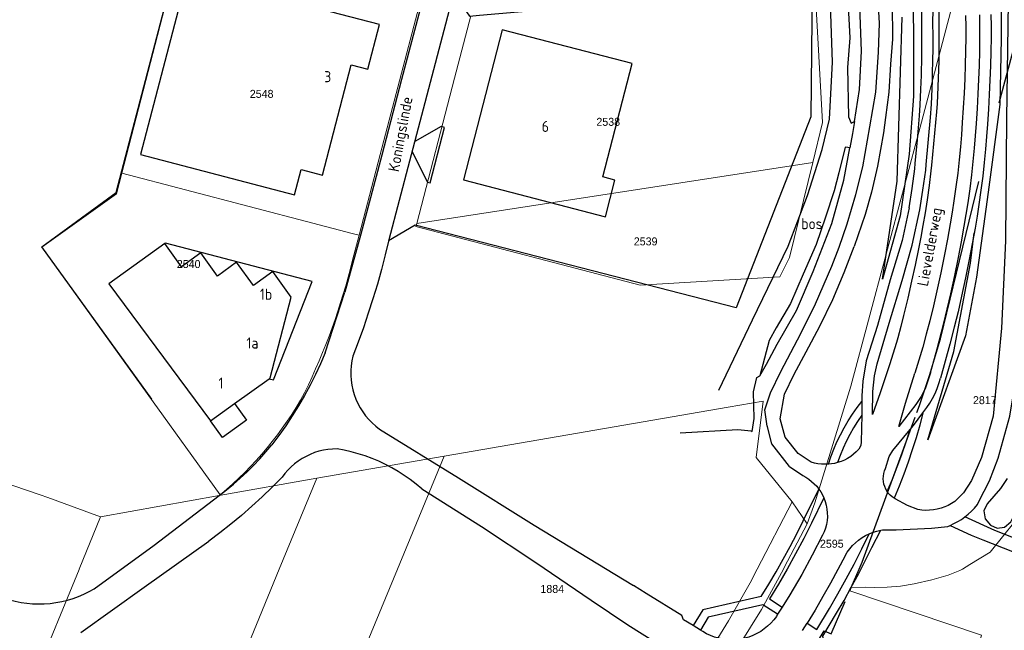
# Model space of a CAD drawing. Header units: metres. Extents: x 233829 to 239427, y 444283 to 448222.
# Tile 116 of 171: x 236981 to 237204, y 445986 to 446124. Entities that reach past the tile are written whole.
import ezdxf
from ezdxf.enums import TextEntityAlignment as Align

# ---------------------------------------------------------------- set-up
doc = ezdxf.new("R2010")
doc.units = ezdxf.units.M
doc.header["$MEASUREMENT"] = 0
doc.linetypes.add('DGN3', pattern=[54.868356, 36.578904, -18.289452])
for name, color, linetype in [('CULTUURAANDUIDING', 253, 'Continuous'), ('Goud-kadastrale grenzen', 13, 'Continuous'), ('HEK', 253, 'Continuous'), ('HOOFDGEBOUW', 4, 'Continuous'), ('HOUTWAL', 253, 'Continuous'), ('HUISNUMMER', 253, 'Continuous'), ('INSTEEKSLOOT', 153, 'Continuous'), ('KANTVERH', 253, 'Continuous'), ('KNTGESLVERH', 253, 'Continuous'), ('KNTOPENVERH', 253, 'Continuous'), ('OVERVBOUW', 253, 'Continuous'), ('OVLIJNOBJ', 253, 'Continuous'), ('STRAATNAAM', 253, 'Continuous')]:
    doc.layers.add(name, color=color, linetype=linetype)
for name, color, linetype, lineweight in [('G01 kadestrale perceelsgrens', 73, 'Continuous', 0), ('G02 kadestrale sectiegrens', 73, 'DGN3', 30), ('Z01 perceelnummer', 73, 'Continuous', 13)]:
    doc.layers.add(name, color=color, linetype=linetype, lineweight=lineweight)
doc.styles.get("Standard").update_dxf_attribs({"font": 'iso.shx'})
doc.styles.add('Styledgn001', font='dgn001.shx')

# ---------------------------------------------------------------- blocks, each defined once
blk = doc.blocks.new('A$C1532452F')
at = {"layer": 'G01 kadestrale perceelsgrens'}
for p, q in [((237004.553, 446089.311), (237018.324, 446142.584)), ((237072.072, 446128.587), (237062.913, 446093.532)), ((237079.726, 446110.821), (237083.378, 446124.824)), ((237071.165, 446077.995), (237079.726, 446110.821)), ((237062.913, 446093.532), (237058.157, 446075.331)), ((237071.165, 446077.995), (237160.632, 446091.776)), ((237047.694, 446078.06), (237004.553, 446089.311)), ((237056.564, 446075.746), (237047.694, 446078.06)), ((237058.157, 446075.331), (237056.564, 446075.746)), ((237058.157, 446075.331), (237056.665, 446069.74)), ((237026.755, 446016.767), (237010.293, 446039.614)), ((237077.364, 446025.457), (237141.495, 446036.543)), ((237048.57, 446020.48), (237077.364, 446025.457)), ((237066.825, 446000), (237077.364, 446025.457)), ((237026.553, 446016.566), (237048.57, 446020.48)), ((237040.109, 446000), (237048.57, 446020.48)), ((236987.811, 446016.161), (236999.72, 446011.796)), ((236999.72, 446011.796), (237026.553, 446016.566)), ((237148.074, 446000), (237155.978, 446015.158)), ((237155.978, 446015.158), (237159.351, 446010.214)), ((236994.91, 446000), (236999.72, 446011.796)), ((237020.818, 445953.307), (237040.109, 446000)), ((237056.616, 445975.341), (237066.825, 446000)), ((237194.416, 446000), (237196.108, 446001.01)), ((237169.286, 445995.833), (237172.495, 445995.888))]:
    blk.add_line(p, q, dxfattribs=at)
at = {"layer": 'G01 kadestrale perceelsgrens', "flags": 128}
for points in [[(237196.108, 446001.01), (237200.661, 446003.831), (237209.053, 446014.203), (237217.198, 446051.106), (237219.15, 446149.6)], [(237159.351, 446010.214), (237161.114, 446014.919), (237169.177, 446041.264), (237185.192, 446100.828), (237197.24, 446146.559)], [(237161.135, 446130.779), (237162.845, 446100.818), (237160.632, 446091.776)], [(237160.632, 446091.776), (237155.379, 446070.306), (237153.195, 446065.946), (237121.632, 446064.069), (237070.99, 446077.323), (237071.165, 446077.995)], [(237010.293, 446039.614), (236986.471, 446072.679), (237003.357, 446084.662), (237004.553, 446089.311)], [(236911.528, 446041.916), (236914.361, 446040.948), (236921.508, 446038.428), (236938.766, 446032.842), (236962.47, 446024.817), (236986.089, 446016.731), (236987.811, 446016.161)], [(237141.495, 446036.543), (237149.426, 446037.914), (237147.839, 446025.158), (237155.978, 446015.158)], [(237153.981, 446000), (237154.189, 446000.382), (237159.351, 446010.214)], [(236984.72, 445975.21), (236994.883, 445999.935), (236994.91, 446000)], [(237113.609, 445945.485), (237118.981, 445942.69), (237124.173, 445951.023), (237149.02, 445990.901), (237153.981, 446000)], [(237119.048, 445952.3), (237122.236, 445957.495), (237133.025, 445974.468), (237137.376, 445981.449), (237141.579, 445988.325), (237146.445, 445996.875), (237148.074, 446000)], [(237172.495, 445995.888), (237174.6, 445995.839), (237177.452, 445995.907), (237180.401, 445996.128), (237183.543, 445996.653), (237187.528, 445997.55), (237191.208, 445998.589), (237193.837, 445999.654), (237194.416, 446000)], [(237168.969, 445995.108), (237198.748, 445985.116), (237188.595, 445948.354)]]:
    blk.add_lwpolyline(points, dxfattribs=at)
for points in [[(237056.665, 446069.74, -0.0533005), (237045.816, 446039.742)], [(237045.816, 446039.742, -0.0940619), (237026.755, 446016.767)]]:
    blk.add_lwpolyline(points, format="xyb", dxfattribs=at)
at = {"layer": 'G02 kadestrale sectiegrens'}
for p, q in [((237169.286, 445995.833), (237171.106, 446000)), ((237168.969, 445995.108), (237169.286, 445995.833))]:
    blk.add_line(p, q, dxfattribs=at)
at = {"layer": 'G02 kadestrale sectiegrens', "flags": 128}
for points in [[(237189.457, 446051.971), (237199.579, 446093.33), (237212.321, 446141.105), (237214.468, 446149.2)], [(237184.145, 446035.316), (237184.725, 446036.908), (237187.006, 446043.651), (237189.457, 446051.971)], [(237171.106, 446000), (237171.799, 446001.587), (237184.145, 446035.316)], [(237149.21, 445962.971), (237154.1, 445971.208), (237158.829, 445978.996), (237163.217, 445986.041), (237164.732, 445985.407), (237168.969, 445995.108)]]:
    blk.add_lwpolyline(points, dxfattribs=at)
at = {"layer": 'Z01 perceelnummer', "linetype": 'Continuous', "lineweight": 13, "style": 'Styledgn001'}
for s, p in [('2548', (237036.137, 446107.246)), ('2538', (237114.415, 446100.933)), ('2539', (237122.864, 446073.951)), ('2540', (237019.655, 446068.839)), ('2817', (237199.473, 446038.119)), ('2595', (237164.913, 446005.714)), ('1884', (237101.774, 445995.518))]:
    blk.add_text(s, height=1.8, dxfattribs=at).set_placement(p, align=Align.MIDDLE_CENTER)

msp = doc.modelspace()

# ---------------------------------------------------------------- linework, layer by layer
at = {"layer": 'HEK'}
msp.add_lwpolyline([(237011.34, 446038.36), (236986.52, 446072.75), (237003.31, 446084.96), (237030.73, 446189.89), (237075.03, 446178.45)], dxfattribs=at)
at = {"layer": 'HOOFDGEBOUW'}
for p, q in [((237029.99, 446037.34), (237037.81, 446042.97)), ((237024.55, 446033.44), (237029.99, 446037.34))]:
    msp.add_line(p, q, dxfattribs=at)
for points in [[(237008.74, 446093.58), (237043.55, 446084.45), (237045.04, 446090.17), (237049.89, 446088.92), (237056.32, 446113.77), (237060.11, 446112.79), (237062.76, 446122.92), (237019.38, 446134.15), (237008.74, 446093.58)], [(237081.69, 446087.86), (237113.77, 446079.5), (237115.93, 446087.79), (237113.17, 446088.51), (237119.82, 446114.09), (237090.43, 446121.73), (237081.69, 446087.86)], [(237014.26, 446073.44), (237001.62, 446064.35), (237024.55, 446033.44)], [(237037.81, 446042.97), (237038.04, 446043.13), (237042.8, 446061.36), (237038.65, 446067.12), (237034.27, 446063.97), (237030.49, 446069.23), (237026.16, 446066.12), (237022.39, 446071.36), (237018.01, 446068.22), (237014.26, 446073.44)]]:
    msp.add_lwpolyline(points, dxfattribs=at)
at = {"layer": 'HOUTWAL'}
msp.add_lwpolyline([(237146.92, 446031.03), (237147.4, 446033.98), (237147.25, 446040), (237148, 446043.2), (237148.62, 446043.64)], dxfattribs=at)
at = {"layer": 'INSTEEKSLOOT'}
for points in [[(237170.04, 446101.04), (237171.15, 446108.23), (237171.65, 446116.89), (237171.22, 446127.06), (237170.53, 446137.34), (237170.46, 446138.57), (237170.45, 446139.45), (237169.67, 446139.68), (237167.75, 446139.34), (237168.7, 446135.22), (237168.54, 446128.45), (237168.96, 446119.88), (237168.44, 446113.22), (237168.69, 446102.05), (237169.3, 446100.64), (237170.04, 446101.04)], [(237170.04, 446101.04), (237169.61, 446098.27), (237168.99, 446095.03)], [(237168.99, 446095.03), (237168.56, 446095.17), (237167.94, 446095.25), (237166.49, 446089.43), (237165.43, 446085.37), (237163.51, 446079.43), (237161.38, 446073.25), (237158.48, 446066.57), (237155.6, 446059.95), (237152.33, 446054.46), (237150.74, 446051.6), (237148.62, 446043.64), (237150.19, 446046.25), (237152.58, 446050.79), (237156.96, 446058.38), (237160.68, 446067.17), (237164.92, 446078), (237167.6, 446087.75), (237168.99, 446095.03)], [(237204.53, 446020.42), (237203.02, 446018.22), (237200.01, 446014.76), (237199.28, 446013.11), (237199.52, 446011.35), (237200.75, 446009.91), (237202.25, 446009.24), (237203.95, 446009.45), (237205.33, 446010.69), (237206.43, 446012.8), (237207.26, 446015.67), (237209.65, 446020.73)]]:
    msp.add_lwpolyline(points, dxfattribs=at)
at = {"layer": 'KANTVERH'}
for p, q in [((237073.37, 446132), (237067.75, 446110.47)), ((237079.44, 446129.86), (237071.89, 446100.94)), ((237185.26, 446120.1), (237185.25, 446123.17)), ((237187.78, 446120.51), (237187.76, 446123.07)), ((237185.28, 446116.98), (237185.26, 446120.1)), ((237187.79, 446117), (237187.78, 446120.51)), ((237185.26, 446115.57), (237185.28, 446116.98)), ((237187.76, 446115.16), (237187.79, 446117)), ((237067.75, 446110.47), (237063.3, 446093.38)), ((237187.57, 446108.41), (237187.63, 446110.25)), ((237184.86, 446104.8), (237185.03, 446108.22)), ((237185.03, 446108.22), (237185.09, 446109.9)), ((237187.43, 446104.94), (237187.57, 446108.41)), ((237184.73, 446102.25), (237184.86, 446104.8)), ((237187.22, 446101.94), (237187.43, 446104.94)), ((237186.25, 446091.27), (237187.22, 446101.94)), ((237188.54, 446103.16), (237187.45, 446091.16)), ((237071.89, 446100.94), (237064.88, 446074.27)), ((237063.3, 446093.38), (237058.55, 446075.6)), ((237183.64, 446090.3), (237183.76, 446091.5)), ((237186.12, 446090.01), (237186.25, 446091.27)), ((237187.45, 446091.16), (237187.31, 446089.87)), ((237058.55, 446075.6), (237054.95, 446062.47)), ((237050.49, 446048.77), (237054.95, 446062.47)), ((237179.49, 446051.13), (237177.91, 446046.07)), ((237179.81, 446052.2), (237179.49, 446051.13)), ((237062.76, 446031.6), (237080.56, 446020.62)), ((237080.56, 446020.62), (237097.66, 446009.91)), ((237072.28, 446018.13), (237085.79, 446009.59)), ((237011.85, 446005.43), (237026.55, 446016.59)), ((237085.79, 446009.59), (237098.04, 446001.5)), ((237097.66, 446009.91), (237120.12, 445996.27)), ((237191.65, 446009.84), (237196.36, 446007.67)), ((237009.58, 445995.9), (237024.18, 446006.29)), ((236998.32, 445995.56), (237011.85, 446005.43)), ((237098.04, 446001.5), (237110.58, 445992.98)), ((236995.28, 445985.67), (237009.58, 445995.9)), ((237123.02, 445994.49), (237120.12, 445996.27)), ((237110.58, 445992.98), (237118.81, 445987.41))]:
    msp.add_line(p, q, dxfattribs=at)
for points in [[(237274.07, 446402.68), (237272.58, 446403.26), (237271.2, 446400.79), (237268.93, 446395.25), (237267.02, 446391.05), (237265.32, 446385.49), (237261.33, 446370.78), (237256.79, 446352.99), (237252.9, 446336.72), (237246.69, 446314.12), (237241.3, 446294.09), (237239.62, 446287.73), (237225.28, 446234.42), (237217.2, 446204.91), (237207.64, 446169.3), (237204.06, 446153.89), (237203.8, 446149.9), (237204.51, 446142.47), (237204.75, 446127.96), (237204.36, 446101.65), (237204.13, 446074.08), (237203.21, 446054.37), (237201.38, 446034.5), (237198.74, 446025.19)], [(237167.1, 446177.2), (237168.71, 446172.26), (237171.09, 446165.14), (237173.54, 446158.2), (237175.17, 446151.28), (237176.91, 446143.16), (237177.69, 446136.28), (237178.55, 446127.69), (237178.6, 446119.61), (237178.17, 446113.91), (237177.81, 446107.63), (237177.06, 446101.91), (237176.59, 446098.47), (237175.23, 446090.9), (237173.86, 446085.08), (237172.45, 446080.03), (237169.96, 446072.79)], [(237202.48, 446025.03), (237205.09, 446034.48), (237205.86, 446039.11), (237206.36, 446045.7), (237207.1, 446070.99), (237207.8, 446092.42), (237208.08, 446099.18), (237208.02, 446101.18), (237207.88, 446105.89), (237207.85, 446116.99), (237208.49, 446124.55), (237208.51, 446126.84), (237208.52, 446133.12), (237208.61, 446143.02)], [(237150.33, 446032.25), (237149.81, 446035.9), (237151.09, 446039.8), (237153.38, 446044.58), (237157.95, 446053.18), (237161.2, 446059.83), (237164.92, 446068.34), (237166.54, 446072.66), (237168.38, 446077.95), (237170.37, 446084.52), (237171.89, 446090.76), (237173.52, 446099.78), (237174.82, 446107.6), (237175.44, 446116.62), (237175.66, 446123.21), (237175.25, 446130.86), (237174.33, 446139.03)], [(237185.25, 446123.17), (237185.26, 446126.44), (237185.21, 446129.71), (237185.12, 446132.97), (237184.97, 446136.24)], [(237187.76, 446123.07), (237187.79, 446126.4), (237187.76, 446129.73), (237187.65, 446133.06), (237187.47, 446136.39)], [(237079.48, 446130.02), (237083.1, 446124.77), (237085.31, 446125.04), (237160.45, 446131.55), (237160.18, 446102.09), (237143.29, 446058.97), (237070.84, 446077.59), (237064.82, 446074.06)], [(237189.03, 446128.36), (237189.11, 446124.43), (237189.08, 446114.59)], [(237195.12, 446124.96), (237195.17, 446122.48), (237195.17, 446120)], [(237198.37, 446119.97), (237198.37, 446122.51), (237198.32, 446125.05)], [(237200.82, 446125.12), (237200.87, 446122.53), (237200.87, 446119.95)], [(237195.17, 446120), (237195.12, 446116.89), (237195.05, 446113.77)], [(237198.24, 446113.68), (237198.32, 446116.83), (237198.37, 446119.97)], [(237200.87, 446119.95), (237200.82, 446116.78), (237200.74, 446113.6)], [(237185.18, 446112.92), (237185.22, 446114.25), (237185.26, 446115.57)], [(237187.69, 446112.71), (237187.73, 446113.93), (237187.76, 446115.16)], [(237185.09, 446109.9), (237185.14, 446111.41), (237185.18, 446112.92)], [(237187.63, 446110.25), (237187.66, 446111.48), (237187.69, 446112.71)], [(237189.08, 446114.59), (237188.96, 446110.76), (237188.8, 446106.92)], [(237195.05, 446113.77), (237194.93, 446110.6), (237194.79, 446107.42)], [(237197.98, 446107.26), (237198.13, 446110.47), (237198.24, 446113.68)], [(237200.74, 446113.6), (237200.63, 446110.37), (237200.48, 446107.13)], [(237188.8, 446106.92), (237188.69, 446105.04), (237188.54, 446103.16)], [(237194.79, 446107.42), (237194.61, 446104.1), (237194.39, 446100.79)], [(237197.59, 446100.57), (237197.8, 446103.91), (237197.98, 446107.26)], [(237200.48, 446107.13), (237200.3, 446103.77), (237200.08, 446100.4)], [(237183.76, 446091.5), (237184.26, 446096.87), (237184.73, 446102.25)], [(237070.1, 446094.13), (237073.62, 446087.28), (237074.18, 446087.14), (237077.46, 446099.64), (237076.67, 446099.85), (237070.73, 446096.51)], [(237194.39, 446100.79), (237194.19, 446098.03), (237193.96, 446095.28)], [(237197.15, 446095), (237197.38, 446097.78), (237197.59, 446100.57)], [(237200.08, 446100.4), (237199.88, 446097.59), (237199.64, 446094.77)], [(237193.96, 446095.28), (237193.68, 446092.32), (237193.35, 446089.37)], [(237196.52, 446088.99), (237196.86, 446091.99), (237197.15, 446095)], [(237199.64, 446094.77), (237199.35, 446091.73), (237199.01, 446088.7)], [(237182.38, 446081.53), (237183.04, 446085.91), (237183.64, 446090.3)], [(237184.78, 446081.07), (237185.48, 446085.54), (237186.12, 446090.01)], [(237187.31, 446089.87), (237186.9, 446086.59), (237186.44, 446083.31)], [(237193.35, 446089.37), (237192.95, 446086.25), (237192.51, 446083.14)], [(237195.68, 446082.67), (237196.13, 446085.83), (237196.52, 446088.99)], [(237199.01, 446088.7), (237198.6, 446085.5), (237198.15, 446082.31)], [(237186.44, 446083.31), (237185.99, 446080.4), (237185.5, 446077.51)], [(237192.51, 446083.14), (237192.11, 446080.52), (237191.67, 446077.91)], [(237194.82, 446077.36), (237195.27, 446080.01), (237195.68, 446082.67)], [(237198.15, 446082.31), (237197.73, 446079.61), (237197.28, 446076.93)], [(237185.5, 446077.51), (237185.01, 446074.88), (237184.49, 446072.25)], [(237191.67, 446077.91), (237191.04, 446074.43), (237190.38, 446070.97)], [(237193.52, 446070.35), (237194.19, 446073.85), (237194.82, 446077.36)], [(237197.28, 446076.93), (237196.64, 446073.4), (237195.97, 446069.87)], [(237064.88, 446074.27), (237064.07, 446070.92), (237063.2, 446067.6), (237062.27, 446064.29), (237061.28, 446061), (237060.23, 446057.72), (237059.12, 446054.47), (237057.95, 446051.24), (237056.73, 446048.03)], [(237157.35, 446026.11), (237154.38, 446029.75), (237153.28, 446033.94), (237154.22, 446039.44), (237156.4, 446043.95), (237159.14, 446048.99), (237162.2, 446054.84), (237165.13, 446060.86), (237167.68, 446066.92), (237169.96, 446072.79)], [(237184.49, 446072.25), (237183.73, 446068.61), (237182.94, 446064.98)], [(237190.38, 446070.97), (237189.55, 446066.88), (237188.67, 446062.8)], [(237191.8, 446062.11), (237192.68, 446066.22), (237193.52, 446070.35)], [(237195.97, 446069.87), (237195.13, 446065.71), (237194.24, 446061.56)], [(237182.94, 446064.98), (237182.05, 446061.1), (237181.13, 446057.23)], [(237188.67, 446062.8), (237187.88, 446059.4), (237187.04, 446056)], [(237190.14, 446055.2), (237190.99, 446058.65), (237191.8, 446062.11)], [(237194.24, 446061.56), (237193.43, 446058.07), (237192.56, 446054.58)], [(237181.13, 446057.23), (237180.49, 446054.71), (237179.81, 446052.2)], [(237187.04, 446056), (237186.26, 446053.04), (237185.44, 446050.1)], [(237187.23, 446044.28), (237188.72, 446049.73), (237190.14, 446055.2)], [(237192.56, 446054.58), (237191.57, 446050.74), (237190.53, 446046.9), (237189.46, 446043.08)], [(237050.49, 446048.77), (237049.42, 446046.31), (237048.29, 446043.9), (237047.08, 446041.51), (237045.81, 446039.16), (237044.46, 446036.85), (237043.06, 446034.58), (237041.58, 446032.35), (237040.04, 446030.17), (237038.44, 446028.03)], [(237056.73, 446048.03), (237056.5, 446046.96), (237056.35, 446045.87), (237056.28, 446044.78), (237056.28, 446043.69), (237056.36, 446042.6), (237056.51, 446041.52), (237056.74, 446040.45), (237057.05, 446039.4), (237057.42, 446038.38), (237057.87, 446037.38), (237058.39, 446036.42), (237058.97, 446035.49), (237059.61, 446034.61), (237060.32, 446033.78), (237061.08, 446033), (237061.89, 446032.27), (237062.76, 446031.6)], [(237185.44, 446050.1), (237184.57, 446047.16), (237183.67, 446044.22)], [(237164.13, 446023.66), (237164.71, 446025.36), (237165.36, 446027.04), (237166.07, 446028.69), (237166.85, 446030.31), (237167.7, 446031.9), (237168.61, 446033.45), (237169.58, 446034.96), (237170.61, 446036.43), (237171.7, 446037.85)], [(237171.66, 446034.75), (237170.7, 446033.32), (237169.79, 446031.85), (237168.95, 446030.35), (237168.17, 446028.82), (237167.45, 446027.25), (237166.8, 446025.65), (237166.22, 446024.03)], [(237185.51, 446035.26), (237184.76, 446032.45), (237183.96, 446029.65), (237183.08, 446026.88), (237182.15, 446024.12), (237181.15, 446021.39), (237180.1, 446018.68), (237178.98, 446015.99)], [(237155.37, 446023.16), (237151.39, 446028.23), (237150.29, 446032.4)], [(237177.42, 446017.53), (237178.6, 446020.28), (237179.71, 446023.06), (237180.75, 446025.86), (237181.73, 446028.68), (237182.63, 446031.53)], [(237026.55, 446016.59), (237028.18, 446017.86), (237029.77, 446019.18), (237031.32, 446020.55), (237032.83, 446021.96), (237034.3, 446023.41), (237035.73, 446024.91), (237037.11, 446026.45), (237038.44, 446028.03)], [(237053.16, 446027.12), (237052.12, 446027.09), (237051.09, 446026.99), (237050.07, 446026.82), (237049.06, 446026.58), (237048.07, 446026.27), (237047.1, 446025.89), (237046.16, 446025.44), (237045.26, 446024.94), (237044.39, 446024.37), (237043.57, 446023.74), (237042.78, 446023.06), (237042.05, 446022.32), (237041.37, 446021.54), (237040.75, 446020.71)], [(237072.28, 446018.13), (237071.02, 446019.19), (237069.71, 446020.2), (237068.36, 446021.14), (237066.98, 446022.03), (237065.55, 446022.85), (237064.09, 446023.62), (237062.6, 446024.32), (237061.08, 446024.95), (237059.54, 446025.52), (237057.97, 446026.02), (237056.38, 446026.46), (237054.78, 446026.82), (237053.16, 446027.12)], [(237040.75, 446020.71), (237038.54, 446018.48), (237036.27, 446016.3), (237033.95, 446014.18), (237031.58, 446012.12), (237029.17, 446010.11), (237026.7, 446008.17), (237024.18, 446006.29)], [(237222.29, 446010.43), (237222.11, 446009.05), (237221.12, 446005.82), (237220.03, 446003.92), (237219.71, 446003.35), (237219.14, 446002.91), (237218.57, 446002.51), (237217.58, 446002.42), (237216.14, 446003.04), (237208.79, 446005.91), (237201.7, 446008.74), (237194.95, 446011.77)], [(237196.36, 446007.67), (237199.03, 446006.59), (237210.3, 446002.15), (237216.7, 445999.68)], [(236974.35, 445995.1), (236975.52, 445994.49), (236976.73, 445993.95), (236977.96, 445993.48), (236979.22, 445993.08), (236980.49, 445992.74), (236981.79, 445992.48), (236983.1, 445992.29), (236984.41, 445992.17), (236985.73, 445992.12), (236987.05, 445992.15), (236988.37, 445992.24), (236989.68, 445992.42), (236990.98, 445992.66), (236992.26, 445992.97), (236993.53, 445993.35), (236994.77, 445993.81), (236995.98, 445994.33), (236997.17, 445994.91), (236998.32, 445995.56)]]:
    msp.add_lwpolyline(points, dxfattribs=at)
at = {"layer": 'KNTGESLVERH'}
for p, q in [((237171.7, 446037.85), (237171.66, 446034.75)), ((237185.51, 446035.26), (237186.38, 446036.43)), ((237160.24, 446024.15), (237157.35, 446026.11)), ((237155.37, 446023.16), (237158.37, 446021.1)), ((237179.26, 446015.82), (237178.98, 446015.99)), ((237175.98, 446008.78), (237176.38, 446008.84)), ((237191.12, 446009.63), (237191.65, 446009.84)), ((237153.69, 445991.39), (237152.68, 445989.79)), ((237152.68, 445989.79), (237152.39, 445989.32)), ((237135.24, 445986.21), (237133.6, 445987.23)), ((237135.75, 445985.9), (237135.24, 445986.21)), ((237158.29, 445986.14), (237159.34, 445987.76))]:
    msp.add_line(p, q, dxfattribs=at)
for points in [[(237182.38, 446081.53), (237180.81, 446074.15), (237178.12, 446065.24), (237175.22, 446055), (237172.67, 446047), (237171.94, 446042.41), (237171.72, 446039.07), (237171.7, 446037.85)], [(237177.91, 446046.07), (237175.81, 446039.78), (237174.07, 446034.88), (237174.2, 446040.09), (237174.53, 446043.58), (237175.18, 446046.31), (237177.88, 446055.51), (237180.79, 446065.16), (237183.07, 446073.12), (237184.78, 446081.07)], [(237187.23, 446044.28), (237186, 446040.67), (237185.06, 446038.94), (237183.87, 446037.16), (237180.02, 446032.14), (237181.55, 446037.47), (237183.67, 446044.22)], [(237186.38, 446036.43), (237187.06, 446037.45), (237187.68, 446038.51), (237188.23, 446039.61), (237188.71, 446040.74), (237189.12, 446041.9), (237189.46, 446043.08)], [(237171.66, 446034.75), (237171.58, 446028.7), (237171.46, 446027.85), (237171.02, 446027.04)], [(237182.63, 446031.53), (237183.34, 446032.38), (237185.51, 446035.26)], [(237177.03, 446022.72), (237177.87, 446025.41), (237178.68, 446026.79), (237182.63, 446031.53)], [(237171.02, 446027.04), (237170.45, 446026.45), (237169.83, 446025.91), (237169.18, 446025.42), (237168.48, 446024.99), (237167.76, 446024.61), (237167, 446024.29), (237166.22, 446024.03)], [(237164.13, 446023.66), (237163.34, 446023.64), (237162.55, 446023.67), (237161.77, 446023.77), (237161, 446023.93), (237160.24, 446024.15)], [(237166.22, 446024.03), (237165.54, 446023.86), (237164.84, 446023.74), (237164.13, 446023.66)], [(237198.74, 446025.19), (237196.45, 446020.01), (237194.66, 446017.24), (237192.72, 446015.25)], [(237197.8, 446014.54), (237198.09, 446015.22), (237200.5, 446019.88), (237202.48, 446025.03)], [(237177.42, 446017.53), (237177.12, 446018.06), (237176.88, 446018.61), (237176.7, 446019.18), (237176.58, 446019.78), (237176.54, 446020.38), (237176.56, 446020.98), (237176.65, 446021.57), (237176.81, 446022.16), (237177.03, 446022.72)], [(237158.37, 446021.1), (237159.07, 446020.72), (237159.73, 446020.29), (237160.36, 446019.8), (237160.95, 446019.27), (237161.5, 446018.69), (237161.99, 446018.07)], [(237161.99, 446018.07), (237162.42, 446017.43), (237162.8, 446016.76), (237163.13, 446016.07)], [(237178.98, 446015.99), (237178.53, 446016.31), (237178.12, 446016.68), (237177.75, 446017.09), (237177.42, 446017.53)], [(237163.13, 446016.07), (237163.43, 446015.25), (237163.67, 446014.41), (237163.82, 446013.55), (237163.9, 446012.68), (237163.91, 446011.81), (237163.84, 446010.94), (237163.69, 446010.08), (237163.46, 446009.24), (237163.17, 446008.42), (237162.8, 446007.63)], [(237184.37, 446013.43), (237182.02, 446014.38), (237179.26, 446015.82)], [(237192.72, 446015.25), (237191.98, 446014.78), (237191.21, 446014.36), (237190.41, 446014.01), (237189.58, 446013.72), (237188.73, 446013.5), (237187.87, 446013.35), (237186.99, 446013.26), (237186.12, 446013.25), (237185.24, 446013.31), (237184.37, 446013.43)], [(237194.95, 446011.77), (237195.72, 446012.4), (237196.46, 446013.07), (237197.15, 446013.78), (237197.8, 446014.54)], [(237191.65, 446009.84), (237192.51, 446010.25), (237193.36, 446010.71), (237194.17, 446011.22), (237194.95, 446011.77)], [(237167.93, 446003.02), (237168.42, 446003.82), (237168.98, 446004.58), (237169.59, 446005.29), (237170.26, 446005.94), (237170.97, 446006.55), (237171.74, 446007.09), (237172.54, 446007.57), (237173.38, 446007.98)], [(237173.38, 446007.98), (237174.23, 446008.31), (237175.09, 446008.58), (237175.98, 446008.78)], [(237176.38, 446008.84), (237179.42, 446008.83), (237187.4, 446009.24), (237191.12, 446009.63)], [(237162.8, 446007.63), (237160.49, 446003.15), (237158.11, 445998.76), (237155.46, 445994.21), (237153.69, 445991.39)], [(237167.93, 446003.02), (237166.3, 445999.92), (237164.63, 445996.84), (237162.91, 445993.79), (237161.15, 445990.76), (237159.34, 445987.76)], [(237133.6, 445987.23), (237131.42, 445988.58), (237131.02, 445989.53), (237123.02, 445994.49)], [(237152.39, 445989.32), (237151.79, 445988.53), (237151.14, 445987.79), (237150.42, 445987.11), (237149.66, 445986.49), (237148.85, 445985.93), (237147.99, 445985.43), (237147.1, 445985.01), (237146.18, 445984.66), (237145.23, 445984.39), (237144.27, 445984.19), (237143.29, 445984.07), (237142.3, 445984.03), (237141.32, 445984.06), (237140.34, 445984.18), (237139.37, 445984.38), (237138.42, 445984.65), (237137.5, 445984.99), (237136.61, 445985.41), (237135.75, 445985.9)], [(237118.81, 445987.41), (237125.9, 445982.94), (237126.86, 445982.91), (237127.7, 445982.74), (237127.84, 445982.88), (237130.01, 445981.55)]]:
    msp.add_lwpolyline(points, dxfattribs=at)
at = {"layer": 'KNTOPENVERH'}
for p, q in [((237158.46, 446010.9), (237161.99, 446018.07)), ((237163.13, 446016.07), (237160.32, 446010.38)), ((237173.96, 446004.87), (237175.98, 446008.78)), ((237150.87, 445993.25), (237153.69, 445991.39))]:
    msp.add_line(p, q, dxfattribs=at)
for points in [[(237148.98, 445993.81), (237150.69, 445996.58), (237152.35, 445999.38), (237153.96, 446002.22), (237155.51, 446005.08), (237157.01, 446007.97), (237158.46, 446010.9)], [(237160.32, 446010.38), (237158.57, 446006.88), (237156.75, 446003.41), (237154.86, 445999.99), (237152.89, 445996.6), (237150.87, 445993.25)], [(237164.39, 445991.08), (237166.29, 445994.41), (237168.13, 445997.76), (237169.93, 446001.14), (237171.68, 446004.55), (237173.38, 446007.98)], [(237165.98, 445990.02), (237167.67, 445992.94), (237169.31, 445995.88), (237170.91, 445998.85), (237172.46, 446001.85), (237173.96, 446004.87)], [(237148.98, 445993.81), (237135.78, 445990.82), (237133.6, 445987.23)], [(237152.68, 445989.79), (237149.36, 445991.95), (237136.98, 445989.15), (237135.24, 445986.21)], [(237159.34, 445987.76), (237161.56, 445986.34), (237164.39, 445991.08)], [(237164.66, 445967.7), (237166.38, 445970.29), (237162.91, 445984.86), (237165.98, 445990.02)]]:
    msp.add_lwpolyline(points, dxfattribs=at)
at = {"layer": 'OVERVBOUW'}
for points in [[(237037.81, 446042.97), (237038.78, 446042.72), (237047.52, 446064.9), (237014.44, 446073.57), (237014.26, 446073.44)], [(237029.99, 446037.34), (237032.68, 446033.6), (237027.3, 446029.73), (237024.55, 446033.44)]]:
    msp.add_lwpolyline(points, dxfattribs=at)
at = {"layer": 'OVLIJNOBJ'}
for points in [[(237125.56, 446330.31), (237127.55, 446331.11), (237129.82, 446331.66), (237135.15, 446332.09), (237139.88, 446331.05), (237143.23, 446329.86), (237166.81, 446276.92), (237178.65, 446248.38), (237185.99, 446231.72), (237190.86, 446215.89), (237195.11, 446202.02), (237198.23, 446187.1), (237201.09, 446171.46), (237202.27, 446154.45), (237203.25, 446140.47), (237203.14, 446119.71), (237202.9, 446104.86), (237200.23, 446085.08), (237197.56, 446065.86), (237195.11, 446052.66), (237186.58, 446029.2), (237192.46, 446049.1), (237196.25, 446069), (237197.09, 446075.85)], [(237182.93, 446141.79), (237183.39, 446121.49), (237183.34, 446106.75), (237182.38, 446093.66), (237180.35, 446079.74), (237176.38, 446065.43), (237179.65, 446087.51), (237180.8, 446124.58)], [(237139.39, 446040.41), (237146.99, 446056.26), (237155.09, 446072.85), (237159.44, 446084.29), (237162.75, 446094.67), (237164.4, 446101.57), (237165.06, 446114.41), (237164.61, 446127.47), (237164.06, 446137.18), (237164.73, 446139.57), (237165.73, 446140.35), (237166.53, 446140.61), (237167.15, 446140.56), (237167.75, 446139.34)], [(237130.64, 446030.76), (237143.72, 446031.53), (237146.67, 446031.2), (237146.92, 446031.03)]]:
    msp.add_lwpolyline(points, dxfattribs=at)

# ---------------------------------------------------------------- block references
at = {"layer": 'Goud-kadastrale grenzen', "linetype": 'Continuous'}
msp.add_blockref('A$C1532452F', (0, 0), dxfattribs=at)

# ---------------------------------------------------------------- texts
at = {"layer": 'CULTUURAANDUIDING'}
msp.add_text('bos', height=2.5, dxfattribs=at).set_placement((237158, 446076.7))
at = {"layer": 'HUISNUMMER'}
for s, p in [('3', (237050.27, 446109.87)), ('6', (237099.4, 446098.65)), ('1b', (237035.73, 446060.78)), ('1a', (237032.7, 446049.77)), ('1', (237026.39, 446040.73))]:
    msp.add_text(s, height=2.5, dxfattribs=at).set_placement(p)
at = {"layer": 'STRAATNAAM'}
for s, p in [('Koningslinde', (237067.13, 446089.51)), ('Lievelderweg', (237186.59, 446063.68))]:
    msp.add_text(s, height=2.5, rotation=79.5106, dxfattribs=at).set_placement(p)

doc.saveas('drawing.dxf')
